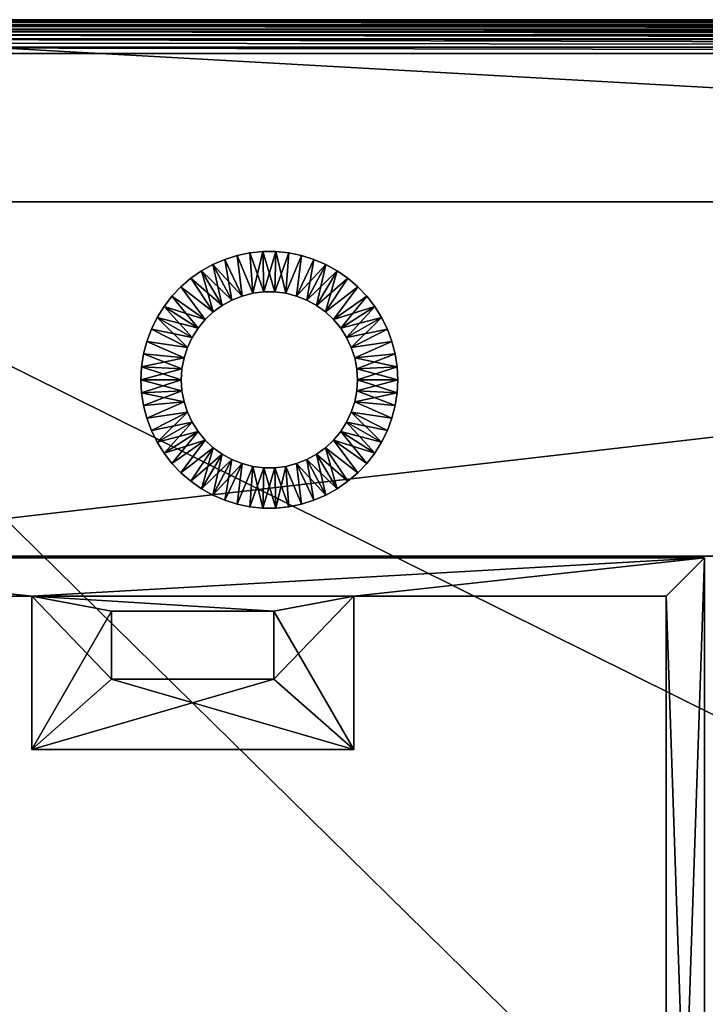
# Model space of a CAD drawing. Extents: x -449 to 449, y 0 to 514.
# Tile 3 of 7: x -313 to -134, y 257 to 514. Entities that reach past the tile are written whole.
import ezdxf

# ---------------------------------------------------------------- set-up
doc = ezdxf.new("R2010")
doc.units = 0

msp = doc.modelspace()

# ---------------------------------------------------------------- linework, layer by layer
for points in [[(-449, 514, -24), (401.5, 466.5, -24), (-401.5, 466.5, -24)], [(-449, 514, -24), (449, 514, -24), (401.5, 466.5, -24)], [(449, 514, -10.737392), (449, 514, -24), (-449, 514, -24)], [(-449, 514, -10.737392), (449, 514, -10.737392), (-449, 514, -24)], [(448.999725, 514, -10.634189), (449, 514, -10.737392), (-449, 514, -10.737392)], [(-448.999725, 514, -10.634189), (448.999725, 514, -10.634189), (-449, 514, -10.737392)], [(448.991455, 513.994202, -10.153876), (-448.999725, 514, -10.634189), (-448.991547, 513.994202, -10.155236)], [(448.999725, 514, -10.634189), (-448.999725, 514, -10.634189), (448.991455, 513.994202, -10.153876)], [(448.878754, 513.890198, -8.541512), (-448.991547, 513.994202, -10.155236), (-448.801208, 513.815369, -7.924701)], [(448.991455, 513.994202, -10.153876), (-448.991547, 513.994202, -10.155236), (448.878754, 513.890198, -8.541512)], [(448.80072, 513.815491, -7.923776), (448.878754, 513.890198, -8.541512), (-448.801208, 513.815369, -7.924701)], [(448.80072, 513.815491, -7.923776), (-448.801208, 513.815369, -7.924701), (-448.346405, 513.373108, -5.666262)], [(448.80072, 513.815491, -7.923776), (-448.346405, 513.373108, -5.666262), (448.345886, 513.372864, -5.664992)], [(448.345886, 513.372864, -5.664992), (-448.346405, 513.373108, -5.666262), (-447.598999, 512.639221, -3.383666)], [(448.345886, 513.372864, -5.664992), (-447.598999, 512.639221, -3.383666), (447.5979, 512.638672, -3.38168)], [(447.5979, 512.638672, -3.38168), (-447.598999, 512.639221, -3.383666), (-447.29541, 512.340332, -2.657887)], [(447.5979, 512.638672, -3.38168), (-447.29541, 512.340332, -2.657887), (447.27655, 512.322388, -2.616067)], [(-447.29541, 512.340332, -2.657887), (-446.483459, 511.540283, -1.025085), (446.482788, 511.539764, -1.023942)], [(447.27655, 512.322388, -2.616067), (-447.29541, 512.340332, -2.657887), (446.482788, 511.539764, -1.023942)], [(-446.483459, 511.540283, -1.025085), (-445.827484, 510.893219, 0.07166), (445.811127, 510.877197, 0.097047)], [(446.482788, 511.539764, -1.023942), (-446.483459, 511.540283, -1.025085), (445.811127, 510.877197, 0.097047)], [(-445.827484, 510.893219, 0.07166), (-444.957001, 510.034149, 1.319738), (444.954407, 510.032013, 1.32299)], [(445.811127, 510.877197, 0.097047), (-445.827484, 510.893219, 0.07166), (444.954407, 510.032013, 1.32299)], [(-444.957001, 510.034149, 1.319738), (-443.957764, 509.048645, 2.539098), (443.944519, 509.035645, 2.554037)], [(444.954407, 510.032013, 1.32299), (-444.957001, 510.034149, 1.319738), (443.944519, 509.035645, 2.554037)], [(-443.957764, 509.048645, 2.539098), (-442.981262, 508.085968, 3.563803), (441.725647, 506.849823, 4.69168)], [(442.998383, 508.102905, 3.547103), (-443.957764, 509.048645, 2.539098), (441.725647, 506.849823, 4.69168)], [(443.944519, 509.035645, 2.554037), (-443.957764, 509.048645, 2.539098), (442.998383, 508.102905, 3.547103)], [(-442.981262, 508.085968, 3.563803), (-441.726074, 506.849762, 4.691363), (441.709503, 506.833923, 4.704999)], [(441.725647, 506.849823, 4.69168), (-442.981262, 508.085968, 3.563803), (441.709503, 506.833923, 4.704999)], [(440.050385, 505.204559, 5.932613), (-441.726074, 506.849762, 4.691363), (-440.050385, 505.204498, 5.932613)], [(441.709503, 506.833923, 4.704999), (-441.726074, 506.849762, 4.691363), (440.050385, 505.204559, 5.932613)], [(440.050385, 505.204559, 5.932613), (-440.050385, 505.204498, 5.932613), (440.029327, 505.183868, 5.946563)], [(440.029327, 505.183868, 5.946563), (-440.050385, 505.204498, 5.932613), (-440.029327, 505.183868, 5.946563)], [(-105.051529, 175.976105, 228), (-440.029327, 505.183868, 5.946563), (-440.050385, 0, 5.932613)], [(440.029327, 505.183868, 5.946563), (-440.029327, 505.183868, 5.946563), (-105.051529, 175.976105, 228)], [(-401.5, 466.5, -21), (401.5, 68, -21), (-401.5, 68, -21)], [(-401.5, 466.5, -21), (401.5, 466.5, -21), (401.5, 68, -21)], [(401.5, 466.5, -24), (401.5, 466.5, -21), (-401.5, 466.5, -24)], [(401.5, 466.5, -21), (-401.5, 466.5, -21), (-401.5, 466.5, -24)], [(401.5, 466.5, -24), (401.5, 374, -24), (-401.5, 374, -24)], [(-401.5, 466.5, -24), (401.5, 466.5, -24), (-401.5, 374, -24)], [(401.5, 374, -21), (401.5, 466.5, -21), (-401.5, 374, -21)], [(401.5, 466.5, -21), (-401.5, 466.5, -21), (-401.5, 374, -21)], [(-401.5, 466.5, -21), (401.5, 466.5, -24), (-401.5, 466.5, -24)], [(-401.5, 466.5, -21), (401.5, 466.5, -21), (401.5, 466.5, -24)], [(-259.134735, 451.414703, -24), (-255.896866, 452.430573, -24), (-254.607376, 441.874298, -24)], [(-255.896866, 452.430573, -21), (-259.134735, 451.414703, -21), (-254.607376, 441.874298, -21)], [(-255.896866, 452.430573, -21), (-255.896866, 452.430573, -24), (-259.134735, 451.414703, -24)], [(-259.134735, 451.414703, -21), (-255.896866, 452.430573, -21), (-259.134735, 451.414703, -24)], [(-255.896866, 452.430573, -24), (-252.57283, 453.113678, -24), (-251.809769, 442.592621, -24)], [(-252.57283, 453.113678, -21), (-255.896866, 452.430573, -21), (-251.809769, 442.592621, -21)], [(-252.57283, 453.113678, -21), (-252.57283, 453.113678, -24), (-255.896866, 452.430573, -24)], [(-255.896866, 452.430573, -21), (-252.57283, 453.113678, -21), (-255.896866, 452.430573, -24)], [(-255.896866, 452.430573, -24), (-251.809769, 442.592621, -24), (-254.607376, 441.874298, -24)], [(-251.809769, 442.592621, -21), (-255.896866, 452.430573, -21), (-254.607376, 441.874298, -21)], [(-249.196747, 453.457001, -21), (-252.57283, 453.113678, -21), (-251.809769, 442.592621, -21)], [(-252.57283, 453.113678, -24), (-249.196747, 453.457001, -24), (-248.944183, 442.95459, -24)], [(-249.196747, 453.457001, -21), (-249.196747, 453.457001, -24), (-252.57283, 453.113678, -24)], [(-252.57283, 453.113678, -21), (-249.196747, 453.457001, -21), (-252.57283, 453.113678, -24)], [(-252.57283, 453.113678, -24), (-248.944183, 442.95459, -24), (-251.809769, 442.592621, -24)], [(-248.944183, 442.95459, -21), (-249.196747, 453.457001, -21), (-251.809769, 442.592621, -21)], [(-249.196747, 453.457001, -24), (-246.055817, 442.95459, -24), (-248.944183, 442.95459, -24)], [(-249.196747, 453.457001, -24), (-245.803253, 453.457001, -24), (-246.055817, 442.95459, -24)], [(-245.803253, 453.457001, -21), (-249.196747, 453.457001, -21), (-248.944183, 442.95459, -21)], [(-245.803253, 453.457001, -21), (-245.803253, 453.457001, -24), (-249.196747, 453.457001, -24)], [(-249.196747, 453.457001, -21), (-245.803253, 453.457001, -21), (-249.196747, 453.457001, -24)], [(-246.055817, 442.95459, -21), (-245.803253, 453.457001, -21), (-248.944183, 442.95459, -21)], [(-246.055817, 442.95459, -24), (-245.803253, 453.457001, -24), (-243.190231, 442.592621, -24)], [(-242.42717, 453.113678, -21), (-245.803253, 453.457001, -21), (-246.055817, 442.95459, -21)], [(-242.42717, 453.113678, -21), (-246.055817, 442.95459, -21), (-243.190231, 442.592621, -21)], [(-245.803253, 453.457001, -24), (-242.42717, 453.113678, -24), (-243.190231, 442.592621, -24)], [(-245.803253, 453.457001, -24), (-242.42717, 453.113678, -21), (-242.42717, 453.113678, -24)], [(-245.803253, 453.457001, -24), (-245.803253, 453.457001, -21), (-242.42717, 453.113678, -21)], [(-242.42717, 453.113678, -24), (-239.103134, 452.430573, -24), (-243.190231, 442.592621, -24)], [(-239.103134, 452.430573, -21), (-242.42717, 453.113678, -21), (-243.190231, 442.592621, -21)], [(-243.190231, 442.592621, -24), (-239.103134, 452.430573, -24), (-240.392609, 441.874298, -24)], [(-239.103134, 452.430573, -21), (-243.190231, 442.592621, -21), (-240.392609, 441.874298, -21)], [(-242.42717, 453.113678, -24), (-239.103134, 452.430573, -21), (-239.103134, 452.430573, -24)], [(-242.42717, 453.113678, -24), (-242.42717, 453.113678, -21), (-239.103134, 452.430573, -21)], [(-239.103134, 452.430573, -24), (-235.86528, 451.414703, -24), (-240.392609, 441.874298, -24)], [(-235.86528, 451.414703, -21), (-239.103134, 452.430573, -21), (-240.392609, 441.874298, -21)], [(-239.103134, 452.430573, -24), (-235.86528, 451.414703, -21), (-235.86528, 451.414703, -24)], [(-239.103134, 452.430573, -24), (-239.103134, 452.430573, -21), (-235.86528, 451.414703, -21)], [(-262.253204, 450.076447, -21), (-265.220276, 448.429596, -21), (-259.824005, 439.419525, -21)], [(-265.220276, 448.429596, -24), (-262.253204, 450.076447, -24), (-257.292938, 440.811005, -24)], [(-262.253204, 450.076447, -21), (-262.253204, 450.076447, -24), (-265.220276, 448.429596, -24)], [(-265.220276, 448.429596, -21), (-262.253204, 450.076447, -21), (-265.220276, 448.429596, -24)], [(-259.134735, 451.414703, -21), (-262.253204, 450.076447, -21), (-257.292938, 440.811005, -21)], [(-262.253204, 450.076447, -24), (-259.134735, 451.414703, -24), (-254.607376, 441.874298, -24)], [(-259.134735, 451.414703, -21), (-259.134735, 451.414703, -24), (-262.253204, 450.076447, -24)], [(-262.253204, 450.076447, -21), (-259.134735, 451.414703, -21), (-262.253204, 450.076447, -24)], [(-257.292938, 440.811005, -21), (-262.253204, 450.076447, -21), (-259.824005, 439.419525, -21)], [(-262.253204, 450.076447, -24), (-254.607376, 441.874298, -24), (-257.292938, 440.811005, -24)], [(-254.607376, 441.874298, -21), (-259.134735, 451.414703, -21), (-257.292938, 440.811005, -21)], [(-240.392609, 441.874298, -24), (-235.86528, 451.414703, -24), (-237.707077, 440.811005, -24)], [(-232.746796, 450.076447, -21), (-235.86528, 451.414703, -21), (-240.392609, 441.874298, -21)], [(-232.746796, 450.076447, -21), (-240.392609, 441.874298, -21), (-237.707077, 440.811005, -21)], [(-235.86528, 451.414703, -24), (-232.746796, 450.076447, -24), (-237.707077, 440.811005, -24)], [(-237.707077, 440.811005, -24), (-232.746796, 450.076447, -24), (-235.17598, 439.419525, -24)], [(-229.779709, 448.429596, -21), (-232.746796, 450.076447, -21), (-237.707077, 440.811005, -21)], [(-235.86528, 451.414703, -24), (-232.746796, 450.076447, -21), (-232.746796, 450.076447, -24)], [(-235.86528, 451.414703, -24), (-235.86528, 451.414703, -21), (-232.746796, 450.076447, -21)], [(-232.746796, 450.076447, -24), (-229.779709, 448.429596, -24), (-235.17598, 439.419525, -24)], [(-232.746796, 450.076447, -24), (-229.779709, 448.429596, -21), (-229.779709, 448.429596, -24)], [(-232.746796, 450.076447, -24), (-232.746796, 450.076447, -21), (-229.779709, 448.429596, -21)], [(-265.220276, 448.429596, -21), (-268.005554, 446.490967, -21), (-262.160736, 437.721832, -21)], [(-268.005554, 446.490967, -24), (-265.220276, 448.429596, -24), (-259.824005, 439.419525, -24)], [(-265.220276, 448.429596, -21), (-265.220276, 448.429596, -24), (-268.005554, 446.490967, -24)], [(-268.005554, 446.490967, -21), (-265.220276, 448.429596, -21), (-268.005554, 446.490967, -24)], [(-259.824005, 439.419525, -21), (-265.220276, 448.429596, -21), (-262.160736, 437.721832, -21)], [(-265.220276, 448.429596, -24), (-257.292938, 440.811005, -24), (-259.824005, 439.419525, -24)], [(-229.779709, 448.429596, -21), (-237.707077, 440.811005, -21), (-235.17598, 439.419525, -21)], [(-235.17598, 439.419525, -24), (-229.779709, 448.429596, -24), (-232.839249, 437.721832, -24)], [(-226.994461, 446.490967, -21), (-229.779709, 448.429596, -21), (-235.17598, 439.419525, -21)], [(-229.779709, 448.429596, -24), (-226.994461, 446.490967, -24), (-232.839249, 437.721832, -24)], [(-229.779709, 448.429596, -24), (-226.994461, 446.490967, -21), (-226.994461, 446.490967, -24)], [(-229.779709, 448.429596, -24), (-229.779709, 448.429596, -21), (-226.994461, 446.490967, -21)], [(-270.580383, 444.280579, -24), (-268.005554, 446.490967, -24), (-262.160736, 437.721832, -24)], [(-268.005554, 446.490967, -21), (-270.580383, 444.280579, -21), (-262.160736, 437.721832, -21)], [(-268.005554, 446.490967, -21), (-268.005554, 446.490967, -24), (-270.580383, 444.280579, -24)], [(-270.580383, 444.280579, -21), (-268.005554, 446.490967, -21), (-270.580383, 444.280579, -24)], [(-268.005554, 446.490967, -24), (-259.824005, 439.419525, -24), (-262.160736, 437.721832, -24)], [(-226.994461, 446.490967, -21), (-235.17598, 439.419525, -21), (-232.839249, 437.721832, -21)], [(-226.994461, 446.490967, -24), (-224.419601, 444.280579, -24), (-232.839249, 437.721832, -24)], [(-224.419601, 444.280579, -21), (-226.994461, 446.490967, -21), (-232.839249, 437.721832, -21)], [(-226.994461, 446.490967, -24), (-224.419601, 444.280579, -21), (-224.419601, 444.280579, -24)], [(-226.994461, 446.490967, -24), (-226.994461, 446.490967, -21), (-224.419601, 444.280579, -21)], [(-272.918396, 441.820984, -24), (-270.580383, 444.280579, -24), (-264.266296, 435.744598, -24)], [(-270.580383, 444.280579, -21), (-272.918396, 441.820984, -21), (-264.266296, 435.744598, -21)], [(-270.580383, 444.280579, -21), (-270.580383, 444.280579, -24), (-272.918396, 441.820984, -24)], [(-272.918396, 441.820984, -21), (-270.580383, 444.280579, -21), (-272.918396, 441.820984, -24)], [(-270.580383, 444.280579, -24), (-262.160736, 437.721832, -24), (-264.266296, 435.744598, -24)], [(-262.160736, 437.721832, -21), (-270.580383, 444.280579, -21), (-264.266296, 435.744598, -21)], [(-251.809769, 442.592621, -21), (-254.607376, 441.874298, -21), (-254.607376, 441.874298, -24)], [(-251.809769, 442.592621, -24), (-251.809769, 442.592621, -21), (-254.607376, 441.874298, -24)], [(-248.944183, 442.95459, -21), (-251.809769, 442.592621, -21), (-251.809769, 442.592621, -24)], [(-248.944183, 442.95459, -24), (-248.944183, 442.95459, -21), (-251.809769, 442.592621, -24)], [(-246.055817, 442.95459, -21), (-248.944183, 442.95459, -21), (-248.944183, 442.95459, -24)], [(-246.055817, 442.95459, -24), (-246.055817, 442.95459, -21), (-248.944183, 442.95459, -24)], [(-243.190231, 442.592621, -21), (-246.055817, 442.95459, -24), (-243.190231, 442.592621, -24)], [(-246.055817, 442.95459, -21), (-246.055817, 442.95459, -24), (-243.190231, 442.592621, -21)], [(-240.392609, 441.874298, -21), (-243.190231, 442.592621, -24), (-240.392609, 441.874298, -24)], [(-243.190231, 442.592621, -21), (-243.190231, 442.592621, -24), (-240.392609, 441.874298, -21)], [(-232.839249, 437.721832, -24), (-224.419601, 444.280579, -24), (-230.733719, 435.744598, -24)], [(-224.419601, 444.280579, -21), (-232.839249, 437.721832, -21), (-230.733719, 435.744598, -21)], [(-224.419601, 444.280579, -24), (-222.081604, 441.820984, -24), (-230.733719, 435.744598, -24)], [(-222.081604, 441.820984, -21), (-224.419601, 444.280579, -21), (-230.733719, 435.744598, -21)], [(-224.419601, 444.280579, -24), (-222.081604, 441.820984, -21), (-222.081604, 441.820984, -24)], [(-224.419601, 444.280579, -24), (-224.419601, 444.280579, -21), (-222.081604, 441.820984, -21)], [(-272.918396, 441.820984, -21), (-274.995575, 439.137482, -21), (-266.107391, 433.519073, -21)], [(-274.995575, 439.137482, -24), (-272.918396, 441.820984, -24), (-264.266296, 435.744598, -24)], [(-272.918396, 441.820984, -21), (-272.918396, 441.820984, -24), (-274.995575, 439.137482, -24)], [(-274.995575, 439.137482, -21), (-272.918396, 441.820984, -21), (-274.995575, 439.137482, -24)], [(-264.266296, 435.744598, -21), (-272.918396, 441.820984, -21), (-266.107391, 433.519073, -21)], [(-257.292938, 440.811005, -21), (-259.824005, 439.419525, -21), (-259.824005, 439.419525, -24)], [(-257.292938, 440.811005, -24), (-257.292938, 440.811005, -21), (-259.824005, 439.419525, -24)], [(-254.607376, 441.874298, -21), (-257.292938, 440.811005, -21), (-257.292938, 440.811005, -24)], [(-254.607376, 441.874298, -24), (-254.607376, 441.874298, -21), (-257.292938, 440.811005, -24)], [(-237.707077, 440.811005, -21), (-240.392609, 441.874298, -24), (-237.707077, 440.811005, -24)], [(-240.392609, 441.874298, -21), (-240.392609, 441.874298, -24), (-237.707077, 440.811005, -21)], [(-235.17598, 439.419525, -21), (-237.707077, 440.811005, -24), (-235.17598, 439.419525, -24)], [(-237.707077, 440.811005, -21), (-237.707077, 440.811005, -24), (-235.17598, 439.419525, -21)], [(-230.733719, 435.744598, -24), (-222.081604, 441.820984, -24), (-228.892609, 433.519073, -24)], [(-220.004425, 439.137482, -21), (-222.081604, 441.820984, -21), (-230.733719, 435.744598, -21)], [(-222.081604, 441.820984, -24), (-220.004425, 439.137482, -24), (-228.892609, 433.519073, -24)], [(-222.081604, 441.820984, -24), (-220.004425, 439.137482, -21), (-220.004425, 439.137482, -24)], [(-222.081604, 441.820984, -24), (-222.081604, 441.820984, -21), (-220.004425, 439.137482, -21)], [(-274.995575, 439.137482, -21), (-276.790619, 436.257629, -21), (-267.65506, 431.080353, -21)], [(-276.790619, 436.257629, -24), (-274.995575, 439.137482, -24), (-266.107391, 433.519073, -24)], [(-274.995575, 439.137482, -21), (-274.995575, 439.137482, -24), (-276.790619, 436.257629, -24)], [(-276.790619, 436.257629, -21), (-274.995575, 439.137482, -21), (-276.790619, 436.257629, -24)], [(-266.107391, 433.519073, -21), (-274.995575, 439.137482, -21), (-267.65506, 431.080353, -21)], [(-274.995575, 439.137482, -24), (-264.266296, 435.744598, -24), (-266.107391, 433.519073, -24)], [(-262.160736, 437.721832, -21), (-264.266296, 435.744598, -21), (-264.266296, 435.744598, -24)], [(-262.160736, 437.721832, -24), (-262.160736, 437.721832, -21), (-264.266296, 435.744598, -24)], [(-259.824005, 439.419525, -21), (-262.160736, 437.721832, -21), (-262.160736, 437.721832, -24)], [(-259.824005, 439.419525, -24), (-259.824005, 439.419525, -21), (-262.160736, 437.721832, -24)], [(-232.839249, 437.721832, -21), (-235.17598, 439.419525, -24), (-232.839249, 437.721832, -24)], [(-235.17598, 439.419525, -21), (-235.17598, 439.419525, -24), (-232.839249, 437.721832, -21)], [(-230.733719, 435.744598, -21), (-232.839249, 437.721832, -24), (-230.733719, 435.744598, -24)], [(-232.839249, 437.721832, -21), (-232.839249, 437.721832, -24), (-230.733719, 435.744598, -21)], [(-220.004425, 439.137482, -21), (-230.733719, 435.744598, -21), (-228.892609, 433.519073, -21)], [(-228.892609, 433.519073, -24), (-220.004425, 439.137482, -24), (-227.34494, 431.080353, -24)], [(-218.209381, 436.257629, -21), (-220.004425, 439.137482, -21), (-228.892609, 433.519073, -21)], [(-220.004425, 439.137482, -24), (-218.209381, 436.257629, -24), (-227.34494, 431.080353, -24)], [(-220.004425, 439.137482, -24), (-218.209381, 436.257629, -21), (-218.209381, 436.257629, -24)], [(-220.004425, 439.137482, -24), (-220.004425, 439.137482, -21), (-218.209381, 436.257629, -21)], [(-276.790619, 436.257629, -21), (-278.285095, 433.210907, -21), (-268.884857, 428.466858, -21)], [(-278.285095, 433.210907, -24), (-276.790619, 436.257629, -24), (-267.65506, 431.080353, -24)], [(-276.790619, 436.257629, -21), (-276.790619, 436.257629, -24), (-278.285095, 433.210907, -24)], [(-278.285095, 433.210907, -21), (-276.790619, 436.257629, -21), (-278.285095, 433.210907, -24)], [(-267.65506, 431.080353, -21), (-276.790619, 436.257629, -21), (-268.884857, 428.466858, -21)], [(-276.790619, 436.257629, -24), (-266.107391, 433.519073, -24), (-267.65506, 431.080353, -24)], [(-264.266296, 435.744598, -21), (-266.107391, 433.519073, -21), (-266.107391, 433.519073, -24)], [(-264.266296, 435.744598, -24), (-264.266296, 435.744598, -21), (-266.107391, 433.519073, -24)], [(-228.892609, 433.519073, -21), (-230.733719, 435.744598, -24), (-228.892609, 433.519073, -24)], [(-230.733719, 435.744598, -21), (-230.733719, 435.744598, -24), (-228.892609, 433.519073, -21)], [(-218.209381, 436.257629, -21), (-228.892609, 433.519073, -21), (-227.34494, 431.080353, -21)], [(-227.34494, 431.080353, -24), (-218.209381, 436.257629, -24), (-226.115143, 428.466858, -24)], [(-216.71492, 433.210907, -21), (-218.209381, 436.257629, -21), (-227.34494, 431.080353, -21)], [(-218.209381, 436.257629, -24), (-216.71492, 433.210907, -24), (-226.115143, 428.466858, -24)], [(-218.209381, 436.257629, -24), (-216.71492, 433.210907, -21), (-216.71492, 433.210907, -24)], [(-218.209381, 436.257629, -24), (-218.209381, 436.257629, -21), (-216.71492, 433.210907, -21)], [(-279.463684, 430.028687, -24), (-278.285095, 433.210907, -24), (-268.884857, 428.466858, -24)], [(-278.285095, 433.210907, -21), (-279.463684, 430.028687, -21), (-268.884857, 428.466858, -21)], [(-278.285095, 433.210907, -21), (-278.285095, 433.210907, -24), (-279.463684, 430.028687, -24)], [(-279.463684, 430.028687, -21), (-278.285095, 433.210907, -21), (-279.463684, 430.028687, -24)], [(-278.285095, 433.210907, -24), (-267.65506, 431.080353, -24), (-268.884857, 428.466858, -24)], [(-266.107391, 433.519073, -21), (-267.65506, 431.080353, -21), (-267.65506, 431.080353, -24)], [(-266.107391, 433.519073, -24), (-266.107391, 433.519073, -21), (-267.65506, 431.080353, -24)], [(-227.34494, 431.080353, -21), (-228.892609, 433.519073, -24), (-227.34494, 431.080353, -24)], [(-228.892609, 433.519073, -21), (-228.892609, 433.519073, -24), (-227.34494, 431.080353, -21)], [(-216.71492, 433.210907, -21), (-227.34494, 431.080353, -21), (-226.115143, 428.466858, -21)], [(-216.71492, 433.210907, -24), (-215.536346, 430.028687, -24), (-226.115143, 428.466858, -24)], [(-215.536346, 430.028687, -21), (-216.71492, 433.210907, -21), (-226.115143, 428.466858, -21)], [(-216.71492, 433.210907, -24), (-215.536346, 430.028687, -21), (-215.536346, 430.028687, -24)], [(-216.71492, 433.210907, -24), (-216.71492, 433.210907, -21), (-215.536346, 430.028687, -21)], [(-280.31427, 426.7435, -24), (-279.463684, 430.028687, -24), (-269.777405, 425.719849, -24)], [(-279.463684, 430.028687, -21), (-280.31427, 426.7435, -21), (-269.777405, 425.719849, -21)], [(-279.463684, 430.028687, -21), (-279.463684, 430.028687, -24), (-280.31427, 426.7435, -24)], [(-280.31427, 426.7435, -21), (-279.463684, 430.028687, -21), (-280.31427, 426.7435, -24)], [(-279.463684, 430.028687, -24), (-268.884857, 428.466858, -24), (-269.777405, 425.719849, -24)], [(-268.884857, 428.466858, -21), (-279.463684, 430.028687, -21), (-269.777405, 425.719849, -21)], [(-267.65506, 431.080353, -21), (-268.884857, 428.466858, -21), (-268.884857, 428.466858, -24)], [(-267.65506, 431.080353, -24), (-267.65506, 431.080353, -21), (-268.884857, 428.466858, -24)], [(-226.115143, 428.466858, -21), (-227.34494, 431.080353, -24), (-226.115143, 428.466858, -24)], [(-227.34494, 431.080353, -21), (-227.34494, 431.080353, -24), (-226.115143, 428.466858, -21)], [(-226.115143, 428.466858, -24), (-215.536346, 430.028687, -24), (-225.222595, 425.719849, -24)], [(-215.536346, 430.028687, -21), (-226.115143, 428.466858, -21), (-225.222595, 425.719849, -21)], [(-215.536346, 430.028687, -24), (-214.68576, 426.7435, -24), (-225.222595, 425.719849, -24)], [(-214.68576, 426.7435, -21), (-215.536346, 430.028687, -21), (-225.222595, 425.719849, -21)], [(-215.536346, 430.028687, -24), (-214.68576, 426.7435, -21), (-214.68576, 426.7435, -24)], [(-215.536346, 430.028687, -24), (-215.536346, 430.028687, -21), (-214.68576, 426.7435, -21)], [(-280.31427, 426.7435, -21), (-280.828125, 423.38913, -21), (-270.318634, 422.88269, -21)], [(-280.31427, 426.7435, -21), (-280.31427, 426.7435, -24), (-280.828125, 423.38913, -24)], [(-280.828125, 423.38913, -21), (-280.31427, 426.7435, -21), (-280.828125, 423.38913, -24)], [(-280.31427, 426.7435, -24), (-269.777405, 425.719849, -24), (-280.828125, 423.38913, -24)], [(-269.777405, 425.719849, -21), (-280.31427, 426.7435, -21), (-270.318634, 422.88269, -21)], [(-268.884857, 428.466858, -21), (-269.777405, 425.719849, -21), (-269.777405, 425.719849, -24)], [(-268.884857, 428.466858, -24), (-268.884857, 428.466858, -21), (-269.777405, 425.719849, -24)], [(-225.222595, 425.719849, -21), (-226.115143, 428.466858, -24), (-225.222595, 425.719849, -24)], [(-226.115143, 428.466858, -21), (-226.115143, 428.466858, -24), (-225.222595, 425.719849, -21)], [(-225.222595, 425.719849, -24), (-214.68576, 426.7435, -24), (-224.681366, 422.88269, -24)], [(-214.68576, 426.7435, -21), (-225.222595, 425.719849, -21), (-214.171875, 423.38913, -21)], [(-214.68576, 426.7435, -24), (-214.171875, 423.38913, -24), (-224.681366, 422.88269, -24)], [(-214.68576, 426.7435, -24), (-214.171875, 423.38913, -21), (-214.171875, 423.38913, -24)], [(-214.68576, 426.7435, -24), (-214.68576, 426.7435, -21), (-214.171875, 423.38913, -21)], [(-280.828125, 423.38913, -24), (-269.777405, 425.719849, -24), (-270.318634, 422.88269, -24)], [(-269.777405, 425.719849, -21), (-270.318634, 422.88269, -21), (-270.318634, 422.88269, -24)], [(-269.777405, 425.719849, -24), (-269.777405, 425.719849, -21), (-270.318634, 422.88269, -24)], [(-224.681366, 422.88269, -21), (-225.222595, 425.719849, -24), (-224.681366, 422.88269, -24)], [(-225.222595, 425.719849, -21), (-225.222595, 425.719849, -24), (-224.681366, 422.88269, -21)], [(-214.171875, 423.38913, -21), (-225.222595, 425.719849, -21), (-224.681366, 422.88269, -21)], [(-280.828125, 423.38913, -21), (-280.828125, 423.38913, -24), (-281, 420, -24)], [(-281, 420, -21), (-280.828125, 423.38913, -21), (-281, 420, -24)], [(-280.828125, 423.38913, -24), (-270.318634, 422.88269, -24), (-281, 420, -24)], [(-270.5, 420, -21), (-280.828125, 423.38913, -21), (-281, 420, -21)], [(-270.318634, 422.88269, -24), (-270.5, 420, -24), (-281, 420, -24)], [(-270.318634, 422.88269, -21), (-280.828125, 423.38913, -21), (-270.5, 420, -21)], [(-270.318634, 422.88269, -21), (-270.5, 420, -21), (-270.5, 420, -24)], [(-270.318634, 422.88269, -24), (-270.318634, 422.88269, -21), (-270.5, 420, -24)], [(-224.681366, 422.88269, -24), (-214.171875, 423.38913, -24), (-224.5, 420, -24)], [(-214.171875, 423.38913, -21), (-224.681366, 422.88269, -21), (-214, 420, -21)], [(-224.5, 420, -21), (-224.681366, 422.88269, -24), (-224.5, 420, -24)], [(-224.681366, 422.88269, -21), (-224.681366, 422.88269, -24), (-224.5, 420, -21)], [(-214, 420, -21), (-224.681366, 422.88269, -21), (-224.5, 420, -21)], [(-214.171875, 423.38913, -24), (-214, 420, -24), (-224.5, 420, -24)], [(-214.171875, 423.38913, -24), (-214, 420, -21), (-214, 420, -24)], [(-214.171875, 423.38913, -24), (-214.171875, 423.38913, -21), (-214, 420, -21)], [(-281, 420, -21), (-281, 420, -24), (-280.828125, 416.61087, -24)], [(-280.828125, 416.61087, -21), (-281, 420, -21), (-280.828125, 416.61087, -24)], [(-281, 420, -24), (-270.5, 420, -24), (-280.828125, 416.61087, -24)], [(-270.318634, 417.11734, -21), (-281, 420, -21), (-280.828125, 416.61087, -21)], [(-270.5, 420, -21), (-281, 420, -21), (-270.318634, 417.11734, -21)], [(-270.5, 420, -24), (-270.318634, 417.11734, -24), (-280.828125, 416.61087, -24)], [(-270.5, 420, -21), (-270.318634, 417.11734, -21), (-270.318634, 417.11734, -24)], [(-270.5, 420, -24), (-270.5, 420, -21), (-270.318634, 417.11734, -24)], [(-224.681366, 417.11734, -24), (-214, 420, -24), (-214.171875, 416.61087, -24)], [(-224.5, 420, -21), (-224.681366, 417.11734, -21), (-214.171875, 416.61087, -21)], [(-224.681366, 417.11734, -21), (-224.5, 420, -24), (-224.681366, 417.11734, -24)], [(-224.5, 420, -24), (-214, 420, -24), (-224.681366, 417.11734, -24)], [(-224.5, 420, -21), (-224.5, 420, -24), (-224.681366, 417.11734, -21)], [(-214, 420, -21), (-224.5, 420, -21), (-214.171875, 416.61087, -21)], [(-214, 420, -24), (-214.171875, 416.61087, -21), (-214.171875, 416.61087, -24)], [(-214, 420, -24), (-214, 420, -21), (-214.171875, 416.61087, -21)], [(-280.828125, 416.61087, -24), (-270.318634, 417.11734, -24), (-280.31427, 413.2565, -24)], [(-270.318634, 417.11734, -21), (-280.828125, 416.61087, -21), (-269.777405, 414.280151, -21)], [(-280.828125, 416.61087, -21), (-280.828125, 416.61087, -24), (-280.31427, 413.2565, -24)], [(-280.31427, 413.2565, -21), (-280.828125, 416.61087, -21), (-280.31427, 413.2565, -24)], [(-269.777405, 414.280151, -21), (-280.828125, 416.61087, -21), (-280.31427, 413.2565, -21)], [(-270.318634, 417.11734, -24), (-269.777405, 414.280151, -24), (-280.31427, 413.2565, -24)], [(-270.318634, 417.11734, -21), (-269.777405, 414.280151, -21), (-269.777405, 414.280151, -24)], [(-270.318634, 417.11734, -24), (-270.318634, 417.11734, -21), (-269.777405, 414.280151, -24)], [(-224.681366, 417.11734, -21), (-225.222595, 414.280151, -21), (-214.68576, 413.2565, -21)], [(-225.222595, 414.280151, -21), (-224.681366, 417.11734, -24), (-225.222595, 414.280151, -24)], [(-224.681366, 417.11734, -24), (-214.171875, 416.61087, -24), (-225.222595, 414.280151, -24)], [(-224.681366, 417.11734, -21), (-224.681366, 417.11734, -24), (-225.222595, 414.280151, -21)], [(-225.222595, 414.280151, -24), (-214.171875, 416.61087, -24), (-214.68576, 413.2565, -24)], [(-214.171875, 416.61087, -21), (-224.681366, 417.11734, -21), (-214.68576, 413.2565, -21)], [(-214.171875, 416.61087, -24), (-214.68576, 413.2565, -21), (-214.68576, 413.2565, -24)], [(-214.171875, 416.61087, -24), (-214.171875, 416.61087, -21), (-214.68576, 413.2565, -21)], [(-280.31427, 413.2565, -24), (-269.777405, 414.280151, -24), (-279.463684, 409.971313, -24)], [(-269.777405, 414.280151, -21), (-280.31427, 413.2565, -21), (-279.463684, 409.971313, -21)], [(-269.777405, 414.280151, -24), (-268.884857, 411.533142, -24), (-279.463684, 409.971313, -24)], [(-268.884857, 411.533142, -21), (-269.777405, 414.280151, -21), (-279.463684, 409.971313, -21)], [(-269.777405, 414.280151, -21), (-268.884857, 411.533142, -21), (-268.884857, 411.533142, -24)], [(-269.777405, 414.280151, -24), (-269.777405, 414.280151, -21), (-268.884857, 411.533142, -24)], [(-226.115143, 411.533142, -24), (-225.222595, 414.280151, -24), (-215.536346, 409.971313, -24)], [(-225.222595, 414.280151, -21), (-226.115143, 411.533142, -21), (-215.536346, 409.971313, -21)], [(-226.115143, 411.533142, -21), (-225.222595, 414.280151, -24), (-226.115143, 411.533142, -24)], [(-225.222595, 414.280151, -21), (-225.222595, 414.280151, -24), (-226.115143, 411.533142, -21)], [(-225.222595, 414.280151, -24), (-214.68576, 413.2565, -24), (-215.536346, 409.971313, -24)], [(-214.68576, 413.2565, -21), (-225.222595, 414.280151, -21), (-215.536346, 409.971313, -21)], [(-280.31427, 413.2565, -21), (-280.31427, 413.2565, -24), (-279.463684, 409.971313, -24)], [(-279.463684, 409.971313, -21), (-280.31427, 413.2565, -21), (-279.463684, 409.971313, -24)], [(-279.463684, 409.971313, -24), (-268.884857, 411.533142, -24), (-278.285095, 406.789063, -24)], [(-268.884857, 411.533142, -21), (-279.463684, 409.971313, -21), (-278.285095, 406.789063, -21)], [(-278.285095, 406.789063, -24), (-268.884857, 411.533142, -24), (-276.790619, 403.742371, -24)], [(-267.65506, 408.919647, -21), (-268.884857, 411.533142, -21), (-278.285095, 406.789063, -21)], [(-268.884857, 411.533142, -24), (-267.65506, 408.919647, -24), (-276.790619, 403.742371, -24)], [(-268.884857, 411.533142, -21), (-267.65506, 408.919647, -21), (-267.65506, 408.919647, -24)], [(-268.884857, 411.533142, -24), (-268.884857, 411.533142, -21), (-267.65506, 408.919647, -24)], [(-226.115143, 411.533142, -21), (-227.34494, 408.919647, -21), (-218.209381, 403.742371, -21)], [(-227.34494, 408.919647, -24), (-226.115143, 411.533142, -24), (-216.71492, 406.789063, -24)], [(-227.34494, 408.919647, -21), (-226.115143, 411.533142, -24), (-227.34494, 408.919647, -24)], [(-226.115143, 411.533142, -21), (-226.115143, 411.533142, -24), (-227.34494, 408.919647, -21)], [(-216.71492, 406.789063, -21), (-226.115143, 411.533142, -21), (-218.209381, 403.742371, -21)], [(-226.115143, 411.533142, -24), (-215.536346, 409.971313, -24), (-216.71492, 406.789063, -24)], [(-215.536346, 409.971313, -21), (-226.115143, 411.533142, -21), (-216.71492, 406.789063, -21)], [(-214.68576, 413.2565, -24), (-215.536346, 409.971313, -21), (-215.536346, 409.971313, -24)], [(-214.68576, 413.2565, -24), (-214.68576, 413.2565, -21), (-215.536346, 409.971313, -21)], [(-279.463684, 409.971313, -21), (-279.463684, 409.971313, -24), (-278.285095, 406.789063, -24)], [(-278.285095, 406.789063, -21), (-279.463684, 409.971313, -21), (-278.285095, 406.789063, -24)], [(-267.65506, 408.919647, -21), (-278.285095, 406.789063, -21), (-276.790619, 403.742371, -21)], [(-276.790619, 403.742371, -24), (-267.65506, 408.919647, -24), (-274.995575, 400.862518, -24)], [(-266.107391, 406.480927, -21), (-267.65506, 408.919647, -21), (-276.790619, 403.742371, -21)], [(-267.65506, 408.919647, -24), (-266.107391, 406.480927, -24), (-274.995575, 400.862518, -24)], [(-267.65506, 408.919647, -21), (-266.107391, 406.480927, -21), (-266.107391, 406.480927, -24)], [(-267.65506, 408.919647, -24), (-267.65506, 408.919647, -21), (-266.107391, 406.480927, -24)], [(-227.34494, 408.919647, -21), (-228.892609, 406.480927, -21), (-220.004425, 400.862518, -21)], [(-228.892609, 406.480927, -24), (-227.34494, 408.919647, -24), (-218.209381, 403.742371, -24)], [(-228.892609, 406.480927, -21), (-227.34494, 408.919647, -24), (-228.892609, 406.480927, -24)], [(-227.34494, 408.919647, -21), (-227.34494, 408.919647, -24), (-228.892609, 406.480927, -21)], [(-218.209381, 403.742371, -21), (-227.34494, 408.919647, -21), (-220.004425, 400.862518, -21)], [(-227.34494, 408.919647, -24), (-216.71492, 406.789063, -24), (-218.209381, 403.742371, -24)], [(-215.536346, 409.971313, -24), (-216.71492, 406.789063, -21), (-216.71492, 406.789063, -24)], [(-215.536346, 409.971313, -24), (-215.536346, 409.971313, -21), (-216.71492, 406.789063, -21)], [(-278.285095, 406.789063, -21), (-278.285095, 406.789063, -24), (-276.790619, 403.742371, -24)], [(-276.790619, 403.742371, -21), (-278.285095, 406.789063, -21), (-276.790619, 403.742371, -24)], [(-266.107391, 406.480927, -21), (-276.790619, 403.742371, -21), (-274.995575, 400.862518, -21)], [(-274.995575, 400.862518, -24), (-266.107391, 406.480927, -24), (-272.918396, 398.179016, -24)], [(-264.266296, 404.255432, -21), (-266.107391, 406.480927, -21), (-274.995575, 400.862518, -21)], [(-266.107391, 406.480927, -24), (-264.266296, 404.255432, -24), (-272.918396, 398.179016, -24)], [(-266.107391, 406.480927, -21), (-264.266296, 404.255432, -21), (-264.266296, 404.255432, -24)], [(-266.107391, 406.480927, -24), (-266.107391, 406.480927, -21), (-264.266296, 404.255432, -24)], [(-228.892609, 406.480927, -21), (-230.733719, 404.255432, -21), (-222.081604, 398.179016, -21)], [(-230.733719, 404.255432, -24), (-228.892609, 406.480927, -24), (-220.004425, 400.862518, -24)], [(-230.733719, 404.255432, -21), (-228.892609, 406.480927, -24), (-230.733719, 404.255432, -24)], [(-228.892609, 406.480927, -21), (-228.892609, 406.480927, -24), (-230.733719, 404.255432, -21)], [(-220.004425, 400.862518, -21), (-228.892609, 406.480927, -21), (-222.081604, 398.179016, -21)], [(-228.892609, 406.480927, -24), (-218.209381, 403.742371, -24), (-220.004425, 400.862518, -24)], [(-216.71492, 406.789063, -24), (-218.209381, 403.742371, -21), (-218.209381, 403.742371, -24)], [(-216.71492, 406.789063, -24), (-216.71492, 406.789063, -21), (-218.209381, 403.742371, -21)], [(-276.790619, 403.742371, -21), (-276.790619, 403.742371, -24), (-274.995575, 400.862518, -24)], [(-274.995575, 400.862518, -21), (-276.790619, 403.742371, -21), (-274.995575, 400.862518, -24)], [(-264.266296, 404.255432, -21), (-274.995575, 400.862518, -21), (-272.918396, 398.179016, -21)], [(-272.918396, 398.179016, -24), (-264.266296, 404.255432, -24), (-270.580383, 395.719452, -24)], [(-264.266296, 404.255432, -21), (-272.918396, 398.179016, -21), (-270.580383, 395.719452, -21)], [(-264.266296, 404.255432, -24), (-262.160736, 402.278198, -24), (-270.580383, 395.719452, -24)], [(-262.160736, 402.278198, -21), (-264.266296, 404.255432, -21), (-270.580383, 395.719452, -21)], [(-264.266296, 404.255432, -21), (-262.160736, 402.278198, -21), (-262.160736, 402.278198, -24)], [(-264.266296, 404.255432, -24), (-264.266296, 404.255432, -21), (-262.160736, 402.278198, -24)], [(-232.839249, 402.278198, -24), (-230.733719, 404.255432, -24), (-224.419601, 395.719452, -24)], [(-230.733719, 404.255432, -21), (-232.839249, 402.278198, -21), (-224.419601, 395.719452, -21)], [(-232.839249, 402.278198, -21), (-230.733719, 404.255432, -24), (-232.839249, 402.278198, -24)], [(-230.733719, 404.255432, -21), (-230.733719, 404.255432, -24), (-232.839249, 402.278198, -21)], [(-230.733719, 404.255432, -24), (-222.081604, 398.179016, -24), (-224.419601, 395.719452, -24)], [(-222.081604, 398.179016, -21), (-230.733719, 404.255432, -21), (-224.419601, 395.719452, -21)], [(-230.733719, 404.255432, -24), (-220.004425, 400.862518, -24), (-222.081604, 398.179016, -24)], [(-218.209381, 403.742371, -24), (-220.004425, 400.862518, -21), (-220.004425, 400.862518, -24)], [(-218.209381, 403.742371, -24), (-218.209381, 403.742371, -21), (-220.004425, 400.862518, -21)], [(-270.580383, 395.719452, -24), (-262.160736, 402.278198, -24), (-268.005554, 393.509003, -24)], [(-262.160736, 402.278198, -21), (-270.580383, 395.719452, -21), (-268.005554, 393.509003, -21)], [(-268.005554, 393.509003, -24), (-262.160736, 402.278198, -24), (-265.220276, 391.570404, -24)], [(-259.824005, 400.580475, -21), (-262.160736, 402.278198, -21), (-268.005554, 393.509003, -21)], [(-262.160736, 402.278198, -24), (-259.824005, 400.580475, -24), (-265.220276, 391.570404, -24)], [(-262.160736, 402.278198, -21), (-259.824005, 400.580475, -21), (-259.824005, 400.580475, -24)], [(-262.160736, 402.278198, -24), (-262.160736, 402.278198, -21), (-259.824005, 400.580475, -24)], [(-232.839249, 402.278198, -21), (-235.17598, 400.580475, -21), (-229.779709, 391.570404, -21)], [(-235.17598, 400.580475, -24), (-232.839249, 402.278198, -24), (-226.994461, 393.509003, -24)], [(-235.17598, 400.580475, -21), (-232.839249, 402.278198, -24), (-235.17598, 400.580475, -24)], [(-232.839249, 402.278198, -21), (-232.839249, 402.278198, -24), (-235.17598, 400.580475, -21)], [(-226.994461, 393.509003, -21), (-232.839249, 402.278198, -21), (-229.779709, 391.570404, -21)], [(-232.839249, 402.278198, -24), (-224.419601, 395.719452, -24), (-226.994461, 393.509003, -24)], [(-224.419601, 395.719452, -21), (-232.839249, 402.278198, -21), (-226.994461, 393.509003, -21)], [(-274.995575, 400.862518, -21), (-274.995575, 400.862518, -24), (-272.918396, 398.179016, -24)], [(-272.918396, 398.179016, -21), (-274.995575, 400.862518, -21), (-272.918396, 398.179016, -24)], [(-259.824005, 400.580475, -21), (-268.005554, 393.509003, -21), (-265.220276, 391.570404, -21)], [(-265.220276, 391.570404, -24), (-259.824005, 400.580475, -24), (-262.253204, 389.923553, -24)], [(-257.292938, 399.188965, -21), (-259.824005, 400.580475, -21), (-265.220276, 391.570404, -21)], [(-257.292938, 399.188965, -21), (-265.220276, 391.570404, -21), (-262.253204, 389.923553, -21)], [(-259.824005, 400.580475, -24), (-257.292938, 399.188965, -24), (-262.253204, 389.923553, -24)], [(-262.253204, 389.923553, -24), (-257.292938, 399.188965, -24), (-259.134735, 388.585297, -24)], [(-254.607376, 398.125702, -21), (-257.292938, 399.188965, -21), (-262.253204, 389.923553, -21)], [(-259.824005, 400.580475, -21), (-257.292938, 399.188965, -21), (-257.292938, 399.188965, -24)], [(-259.824005, 400.580475, -24), (-259.824005, 400.580475, -21), (-257.292938, 399.188965, -24)], [(-257.292938, 399.188965, -24), (-254.607376, 398.125702, -24), (-259.134735, 388.585297, -24)], [(-257.292938, 399.188965, -21), (-254.607376, 398.125702, -21), (-254.607376, 398.125702, -24)], [(-257.292938, 399.188965, -24), (-257.292938, 399.188965, -21), (-254.607376, 398.125702, -24)], [(-237.707077, 399.188965, -21), (-240.392609, 398.125702, -21), (-235.86528, 388.585297, -21)], [(-240.392609, 398.125702, -24), (-237.707077, 399.188965, -24), (-232.746796, 389.923553, -24)], [(-240.392609, 398.125702, -21), (-237.707077, 399.188965, -24), (-240.392609, 398.125702, -24)], [(-237.707077, 399.188965, -21), (-237.707077, 399.188965, -24), (-240.392609, 398.125702, -21)], [(-235.17598, 400.580475, -21), (-237.707077, 399.188965, -21), (-232.746796, 389.923553, -21)], [(-237.707077, 399.188965, -24), (-235.17598, 400.580475, -24), (-229.779709, 391.570404, -24)], [(-237.707077, 399.188965, -21), (-235.17598, 400.580475, -24), (-237.707077, 399.188965, -24)], [(-235.17598, 400.580475, -21), (-235.17598, 400.580475, -24), (-237.707077, 399.188965, -21)], [(-232.746796, 389.923553, -21), (-237.707077, 399.188965, -21), (-235.86528, 388.585297, -21)], [(-237.707077, 399.188965, -24), (-229.779709, 391.570404, -24), (-232.746796, 389.923553, -24)], [(-229.779709, 391.570404, -21), (-235.17598, 400.580475, -21), (-232.746796, 389.923553, -21)], [(-235.17598, 400.580475, -24), (-226.994461, 393.509003, -24), (-229.779709, 391.570404, -24)], [(-220.004425, 400.862518, -24), (-222.081604, 398.179016, -21), (-222.081604, 398.179016, -24)], [(-220.004425, 400.862518, -24), (-220.004425, 400.862518, -21), (-222.081604, 398.179016, -21)], [(-272.918396, 398.179016, -21), (-272.918396, 398.179016, -24), (-270.580383, 395.719452, -24)], [(-270.580383, 395.719452, -21), (-272.918396, 398.179016, -21), (-270.580383, 395.719452, -24)], [(-254.607376, 398.125702, -21), (-262.253204, 389.923553, -21), (-259.134735, 388.585297, -21)], [(-259.134735, 388.585297, -24), (-254.607376, 398.125702, -24), (-255.896866, 387.569427, -24)], [(-254.607376, 398.125702, -21), (-259.134735, 388.585297, -21), (-255.896866, 387.569427, -21)], [(-254.607376, 398.125702, -24), (-251.809769, 397.407379, -24), (-255.896866, 387.569427, -24)], [(-251.809769, 397.407379, -21), (-254.607376, 398.125702, -21), (-255.896866, 387.569427, -21)], [(-255.896866, 387.569427, -24), (-251.809769, 397.407379, -24), (-252.57283, 386.886292, -24)], [(-251.809769, 397.407379, -21), (-255.896866, 387.569427, -21), (-252.57283, 386.886292, -21)], [(-254.607376, 398.125702, -21), (-251.809769, 397.407379, -21), (-251.809769, 397.407379, -24)], [(-254.607376, 398.125702, -24), (-254.607376, 398.125702, -21), (-251.809769, 397.407379, -24)], [(-252.57283, 386.886292, -24), (-251.809769, 397.407379, -24), (-249.196747, 386.542999, -24)], [(-248.944183, 397.04538, -21), (-251.809769, 397.407379, -21), (-252.57283, 386.886292, -21)], [(-248.944183, 397.04538, -21), (-252.57283, 386.886292, -21), (-249.196747, 386.542999, -21)], [(-251.809769, 397.407379, -24), (-248.944183, 397.04538, -24), (-249.196747, 386.542999, -24)], [(-251.809769, 397.407379, -21), (-248.944183, 397.04538, -21), (-248.944183, 397.04538, -24)], [(-251.809769, 397.407379, -24), (-251.809769, 397.407379, -21), (-248.944183, 397.04538, -24)], [(-248.944183, 397.04538, -24), (-245.803253, 386.542999, -24), (-249.196747, 386.542999, -24)], [(-246.055817, 397.04538, -21), (-248.944183, 397.04538, -21), (-249.196747, 386.542999, -21)], [(-245.803253, 386.542999, -21), (-246.055817, 397.04538, -21), (-249.196747, 386.542999, -21)], [(-248.944183, 397.04538, -24), (-246.055817, 397.04538, -24), (-245.803253, 386.542999, -24)], [(-248.944183, 397.04538, -21), (-246.055817, 397.04538, -24), (-248.944183, 397.04538, -24)], [(-248.944183, 397.04538, -21), (-246.055817, 397.04538, -21), (-246.055817, 397.04538, -24)], [(-243.190231, 397.407379, -21), (-246.055817, 397.04538, -21), (-245.803253, 386.542999, -21)], [(-246.055817, 397.04538, -24), (-243.190231, 397.407379, -24), (-242.42717, 386.886292, -24)], [(-246.055817, 397.04538, -21), (-243.190231, 397.407379, -24), (-246.055817, 397.04538, -24)], [(-243.190231, 397.407379, -21), (-243.190231, 397.407379, -24), (-246.055817, 397.04538, -21)], [(-246.055817, 397.04538, -24), (-242.42717, 386.886292, -24), (-245.803253, 386.542999, -24)], [(-242.42717, 386.886292, -21), (-243.190231, 397.407379, -21), (-245.803253, 386.542999, -21)], [(-243.190231, 397.407379, -24), (-240.392609, 398.125702, -24), (-239.103134, 387.569427, -24)], [(-240.392609, 398.125702, -21), (-243.190231, 397.407379, -21), (-239.103134, 387.569427, -21)], [(-243.190231, 397.407379, -21), (-240.392609, 398.125702, -24), (-243.190231, 397.407379, -24)], [(-240.392609, 398.125702, -21), (-240.392609, 398.125702, -24), (-243.190231, 397.407379, -21)], [(-243.190231, 397.407379, -24), (-239.103134, 387.569427, -24), (-242.42717, 386.886292, -24)], [(-239.103134, 387.569427, -21), (-243.190231, 397.407379, -21), (-242.42717, 386.886292, -21)], [(-240.392609, 398.125702, -24), (-235.86528, 388.585297, -24), (-239.103134, 387.569427, -24)], [(-235.86528, 388.585297, -21), (-240.392609, 398.125702, -21), (-239.103134, 387.569427, -21)], [(-240.392609, 398.125702, -24), (-232.746796, 389.923553, -24), (-235.86528, 388.585297, -24)], [(-222.081604, 398.179016, -24), (-224.419601, 395.719452, -21), (-224.419601, 395.719452, -24)], [(-222.081604, 398.179016, -24), (-222.081604, 398.179016, -21), (-224.419601, 395.719452, -21)], [(-270.580383, 395.719452, -21), (-270.580383, 395.719452, -24), (-268.005554, 393.509003, -24)], [(-268.005554, 393.509003, -21), (-270.580383, 395.719452, -21), (-268.005554, 393.509003, -24)], [(-268.005554, 393.509003, -21), (-268.005554, 393.509003, -24), (-265.220276, 391.570404, -24)], [(-265.220276, 391.570404, -21), (-268.005554, 393.509003, -21), (-265.220276, 391.570404, -24)], [(-226.994461, 393.509003, -24), (-229.779709, 391.570404, -21), (-229.779709, 391.570404, -24)], [(-226.994461, 393.509003, -24), (-226.994461, 393.509003, -21), (-229.779709, 391.570404, -21)], [(-224.419601, 395.719452, -24), (-226.994461, 393.509003, -21), (-226.994461, 393.509003, -24)], [(-224.419601, 395.719452, -24), (-224.419601, 395.719452, -21), (-226.994461, 393.509003, -21)], [(-265.220276, 391.570404, -21), (-265.220276, 391.570404, -24), (-262.253204, 389.923553, -24)], [(-262.253204, 389.923553, -21), (-265.220276, 391.570404, -21), (-262.253204, 389.923553, -24)], [(-229.779709, 391.570404, -24), (-232.746796, 389.923553, -21), (-232.746796, 389.923553, -24)], [(-229.779709, 391.570404, -24), (-229.779709, 391.570404, -21), (-232.746796, 389.923553, -21)], [(-262.253204, 389.923553, -21), (-262.253204, 389.923553, -24), (-259.134735, 388.585297, -24)], [(-259.134735, 388.585297, -21), (-262.253204, 389.923553, -21), (-259.134735, 388.585297, -24)], [(-259.134735, 388.585297, -21), (-259.134735, 388.585297, -24), (-255.896866, 387.569427, -24)], [(-255.896866, 387.569427, -21), (-259.134735, 388.585297, -21), (-255.896866, 387.569427, -24)], [(-235.86528, 388.585297, -24), (-239.103134, 387.569427, -21), (-239.103134, 387.569427, -24)], [(-235.86528, 388.585297, -24), (-235.86528, 388.585297, -21), (-239.103134, 387.569427, -21)], [(-232.746796, 389.923553, -24), (-235.86528, 388.585297, -21), (-235.86528, 388.585297, -24)], [(-232.746796, 389.923553, -24), (-232.746796, 389.923553, -21), (-235.86528, 388.585297, -21)], [(-255.896866, 387.569427, -21), (-255.896866, 387.569427, -24), (-252.57283, 386.886292, -24)], [(-252.57283, 386.886292, -21), (-255.896866, 387.569427, -21), (-252.57283, 386.886292, -24)], [(-252.57283, 386.886292, -21), (-252.57283, 386.886292, -24), (-249.196747, 386.542999, -24)], [(-249.196747, 386.542999, -21), (-252.57283, 386.886292, -21), (-249.196747, 386.542999, -24)], [(-245.803253, 386.542999, -24), (-249.196747, 386.542999, -21), (-249.196747, 386.542999, -24)], [(-245.803253, 386.542999, -21), (-249.196747, 386.542999, -21), (-245.803253, 386.542999, -24)], [(-242.42717, 386.886292, -24), (-245.803253, 386.542999, -21), (-245.803253, 386.542999, -24)], [(-242.42717, 386.886292, -24), (-242.42717, 386.886292, -21), (-245.803253, 386.542999, -21)], [(-239.103134, 387.569427, -24), (-242.42717, 386.886292, -21), (-242.42717, 386.886292, -24)], [(-239.103134, 387.569427, -24), (-239.103134, 387.569427, -21), (-242.42717, 386.886292, -21)], [(401.5, 374, -21), (-401.5, 374, -21), (-401.5, 374, -24)], [(401.5, 374, -24), (401.5, 374, -21), (-401.5, 374, -24)], [(-401, 373.5, -24), (-309.5, 363.5, -24), (-391, 363.5, -24)], [(-401, 373.5, -24), (-134, 373.5, -24), (-309.5, 363.5, -24)], [(-309.5, 363.5, -21), (-401, 373.5, -21), (-391, 363.5, -21)], [(-134, 373.5, -21), (-401, 373.5, -21), (-309.5, 363.5, -21)], [(-401, 373.5, -21), (-134, 373.5, -24), (-401, 373.5, -24)], [(-401, 373.5, -21), (-134, 373.5, -21), (-134, 373.5, -24)], [(-134, 373.5, -24), (-225.5, 363.5, -24), (-309.5, 363.5, -24)], [(-225.5, 363.5, -21), (-134, 373.5, -21), (-309.5, 363.5, -21)], [(-134, 373.5, -24), (-144, 363.5, -24), (-225.5, 363.5, -24)], [(-144, 363.5, -21), (-134, 373.5, -21), (-225.5, 363.5, -21)], [(-144, 78.5, -24), (-134, 373.5, -24), (-134, 68.5, -24)], [(-134, 373.5, -21), (-144, 363.5, -21), (-134, 68.5, -21)], [(-144, 363.5, -24), (-134, 373.5, -24), (-144, 78.5, -24)], [(-134, 373.5, -21), (-134, 68.5, -21), (-134, 68.5, -24)], [(-134, 373.5, -24), (-134, 373.5, -21), (-134, 68.5, -24)], [(-309.5, 363.5, -24), (-391, 363.5, -21), (-391, 363.5, -24)], [(-309.5, 363.5, -21), (-391, 363.5, -21), (-309.5, 363.5, -24)], [(-309.5, 323.5, -21), (-309.5, 363.5, -21), (-309.5, 323.5, -24)], [(-309.5, 363.5, -21), (-309.5, 363.5, -24), (-309.5, 323.5, -24)], [(-309.5, 363.5, -24), (-288.703461, 359.622375, -24), (-309.5, 323.5, -24)], [(-288.703461, 341.888184, -21), (-309.5, 363.5, -21), (-309.5, 323.5, -21)], [(-288.703461, 359.622375, -21), (-309.5, 363.5, -21), (-288.703461, 341.888184, -21)], [(-309.5, 363.5, -24), (-246.296539, 359.622375, -24), (-288.703461, 359.622375, -24)], [(-309.5, 363.5, -24), (-225.5, 363.5, -24), (-246.296539, 359.622375, -24)], [(-246.296539, 359.622375, -21), (-309.5, 363.5, -21), (-288.703461, 359.622375, -21)], [(-225.5, 363.5, -21), (-309.5, 363.5, -21), (-246.296539, 359.622375, -21)], [(-246.296539, 341.888184, -24), (-225.5, 363.5, -24), (-225.5, 323.5, -24)], [(-225.5, 363.5, -21), (-246.296539, 359.622375, -21), (-225.5, 323.5, -21)], [(-246.296539, 359.622375, -24), (-225.5, 363.5, -24), (-246.296539, 341.888184, -24)], [(-225.5, 363.5, -24), (-225.5, 323.5, -21), (-225.5, 323.5, -24)], [(-225.5, 363.5, -24), (-225.5, 363.5, -21), (-225.5, 323.5, -21)], [(-144, 363.5, -24), (-225.5, 363.5, -21), (-225.5, 363.5, -24)], [(-144, 363.5, -21), (-225.5, 363.5, -21), (-144, 363.5, -24)], [(-144, 363.5, -21), (-144, 78.5, -21), (-134, 68.5, -21)], [(-144, 78.5, -21), (-144, 363.5, -21), (-144, 78.5, -24)], [(-144, 363.5, -21), (-144, 363.5, -24), (-144, 78.5, -24)], [(-288.703461, 359.622375, -24), (-288.703461, 341.888184, -24), (-309.5, 323.5, -24)], [(-288.703461, 359.622375, -24), (-288.703461, 341.888184, -21), (-288.703461, 341.888184, -24)], [(-288.703461, 359.622375, -24), (-288.703461, 359.622375, -21), (-288.703461, 341.888184, -21)], [(-246.296539, 359.622375, -24), (-288.703461, 359.622375, -21), (-288.703461, 359.622375, -24)], [(-246.296539, 359.622375, -21), (-288.703461, 359.622375, -21), (-246.296539, 359.622375, -24)], [(-246.296539, 359.622375, -21), (-246.296539, 341.888184, -21), (-225.5, 323.5, -21)], [(-246.296539, 341.888184, -21), (-246.296539, 359.622375, -21), (-246.296539, 341.888184, -24)], [(-246.296539, 359.622375, -21), (-246.296539, 359.622375, -24), (-246.296539, 341.888184, -24)], [(-288.703461, 341.888184, -24), (-225.5, 323.5, -24), (-309.5, 323.5, -24)], [(-246.296539, 341.888184, -21), (-288.703461, 341.888184, -21), (-309.5, 323.5, -21)], [(-225.5, 323.5, -21), (-246.296539, 341.888184, -21), (-309.5, 323.5, -21)], [(-288.703461, 341.888184, -24), (-246.296539, 341.888184, -24), (-225.5, 323.5, -24)], [(-288.703461, 341.888184, -21), (-246.296539, 341.888184, -21), (-288.703461, 341.888184, -24)], [(-246.296539, 341.888184, -21), (-246.296539, 341.888184, -24), (-288.703461, 341.888184, -24)], [(-225.5, 323.5, -24), (-309.5, 323.5, -21), (-309.5, 323.5, -24)], [(-225.5, 323.5, -21), (-309.5, 323.5, -21), (-225.5, 323.5, -24)]]:
    msp.add_3dface(points)

doc.saveas('drawing.dxf')
